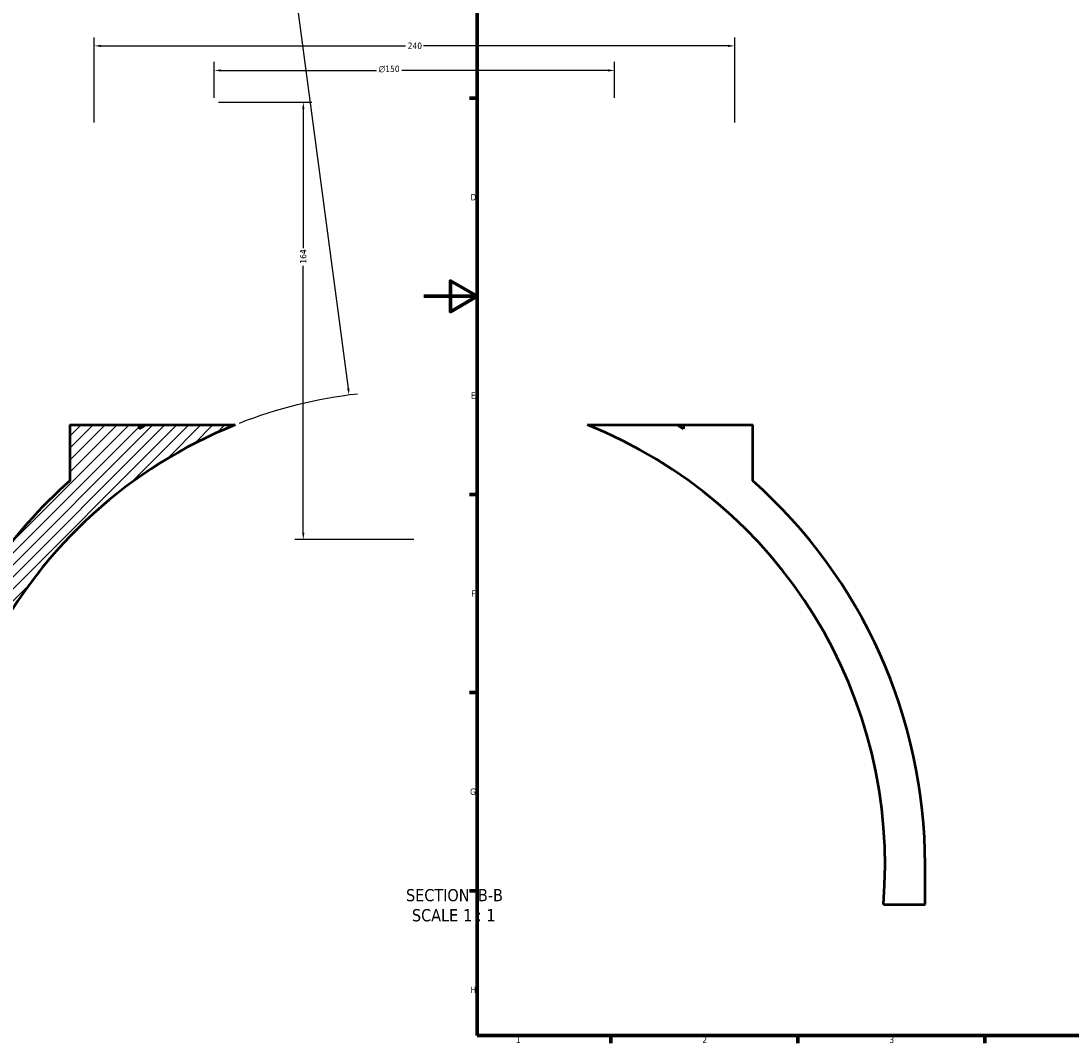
# Model space of a CAD drawing. Header units: millimetres. Extents: x -579 to 1113, y -250 to 944.
# Tile 2 of 10: x -151 to 243, y 17 to 400. Entities that reach past the tile are written whole.
import ezdxf

# ---------------------------------------------------------------- set-up
doc = ezdxf.new("R2010")
doc.units = ezdxf.units.MM
for name, color, linetype, lineweight in [('Border (ANSI)', 7, 'Continuous', 70), ('Dimension (ANSI)', 7, 'Continuous', 25), ('Hatch (ANSI)', 7, 'Continuous', 18), ('Symbol (ANSI)', 7, 'Continuous', 25), ('Visible (ANSI)', 7, 'Continuous', 50)]:
    doc.layers.add(name, color=color, linetype=linetype, lineweight=lineweight)
doc.styles.add('Label Text (ANSI)', font='tahoma.ttf')
doc.styles.add('Note Text (ANSI)', font='tahoma.ttf')
doc.dimstyles.new('Default - mm (ANSI)', dxfattribs={"dimtxt": 2.4, "dimasz": 2.5, "dimexe": 3.175, "dimexo": 1.6002, "dimgap": 0.8, "dimtad": 0, "dimtoh": 1, "dimdec": 0, "dimrnd": 1e-08, "dimzin": 4, "dimdsep": 46, "dimtxsty": 'Note Text (ANSI)', "dimcen": 0.09, "dimdle": 10, "dimclrd": 256, "dimclre": 256, "dimclrt": 5, "dimadec": 1, "dimazin": 1, "dimtfac": 1.27, "dimtofl": 0, "dimtmove": 0, "dimatfit": 3, "dimfxl": 1, "dimtolj": 1, "dimtzin": 4, "dimlwd": -1, "dimlwe": -1, "dimarcsym": 0})

# ---------------------------------------------------------------- blocks, each defined once
blk = doc.blocks.new('Borders Default Border')
at = {"layer": 'Border (ANSI)'}
for p, q in [((20, 371.25), (17.2, 371.25)), ((20, 222.75), (17.2, 222.75)), ((20, 148.5), (17.2, 148.5)), ((20, 74.25), (17.2, 74.25)), ((70.08, 20), (70.08, 17.2)), ((140.17, 20), (140.17, 17.2)), ((210.25, 20), (210.25, 17.2))]:
    blk.add_line(p, q, dxfattribs=at)
at = {"layer": 'Border (ANSI)', "flags": 128}
for points in [[(20, 20), (20, 574), (821, 574), (821, 20), (20, 20)], [(0, 297), (20, 297), (10, 302.77), (10, 291.23), (20, 297)]]:
    blk.add_lwpolyline(points, dxfattribs=at)
at = {"layer": 'Border (ANSI)', "color": 5, "true_color": 0x0000ff, "char_height": 2.4, "attachment_point": 7, "style": 'Note Text (ANSI)'}
for s, insert in [('D', (17.52, 332.93)), ('E', (17.71, 258.68)), ('F', (17.78, 184.43)), ('G', (17.4, 110.13)), ('H', (17.53, 35.93)), ('1', (34.5, 17.2)), ('2', (104.4, 17.2)), ('3', (174.46, 17.15))]:
    blk.add_mtext(s, dxfattribs=dict(at, insert=insert))
blk = doc.blocks.new('*D10')
at = {"layer": 'Defpoints', "color": 0, "transparency": 16777216}
for p in [(116.54, 390.85), (-123.46, 360.53), (116.54, 360.53)]:
    blk.add_point(p, dxfattribs=at)
at = {"layer": 'Dimension (ANSI)', "transparency": 16777216}
for p, q in [((-123.46, 362.14), (-123.46, 394.02)), ((116.54, 362.14), (116.54, 394.02)), ((-120.96, 390.85), (-6.81, 390.85)), ((114.04, 390.85), (-0.11, 390.85))]:
    blk.add_line(p, q, dxfattribs=at)
for points in [[(-120.96, 391.26), (-120.96, 390.43), (-123.46, 390.85)], [(114.04, 391.26), (114.04, 390.43), (116.54, 390.85)]]:
    blk.add_solid(points, dxfattribs=at)
at = {"layer": 'Dimension (ANSI)', "color": 5, "transparency": 16777216, "insert": (-6.01, 392.1), "char_height": 2.4, "attachment_point": 1, "style": 'Note Text (ANSI)'}
blk.add_mtext('\\A1;240', dxfattribs=at)
blk = doc.blocks.new('*D11')
at = {"layer": 'Defpoints', "color": 0, "transparency": 16777216}
for p in [(71.54, 381.65), (-78.46, 369.73), (71.54, 369.73)]:
    blk.add_point(p, dxfattribs=at)
at = {"layer": 'Dimension (ANSI)', "transparency": 16777216}
for p, q in [((-78.46, 371.34), (-78.46, 384.82)), ((-75.96, 381.65), (-17.69, 381.65)), ((69.04, 381.65), (-8.23, 381.65)), ((71.54, 371.34), (71.54, 384.82))]:
    blk.add_line(p, q, dxfattribs=at)
for points in [[(-75.96, 382.06), (-75.96, 381.23), (-78.46, 381.65)], [(69.04, 382.06), (69.04, 381.23), (71.54, 381.65)]]:
    blk.add_solid(points, dxfattribs=at)
at = {"layer": 'Dimension (ANSI)', "color": 5, "transparency": 16777216, "insert": (-16.89, 383.45), "char_height": 2.4, "attachment_point": 1, "style": 'Note Text (ANSI)'}
blk.add_mtext('\\A1;{\\fAIGDT|b0|i0;\\H2.4000;\\ln}\\fTahoma|b0|i0;\\H2.4000;150', dxfattribs=at)
blk = doc.blocks.new('*D12')
at = {"layer": 'Defpoints', "color": 0, "transparency": 16777216}
for p in [(-78.46, 369.73), (-45.11, 205.88), (-2.05, 205.88)]:
    blk.add_point(p, dxfattribs=at)
at = {"layer": 'Dimension (ANSI)', "transparency": 16777216}
for p, q in [((-76.86, 369.73), (-41.93, 369.73)), ((-45.11, 367.23), (-45.11, 314.99)), ((-45.11, 208.38), (-45.11, 308.43)), ((-3.66, 205.88), (-48.28, 205.88))]:
    blk.add_line(p, q, dxfattribs=at)
for points in [[(-45.53, 367.23), (-44.69, 367.23), (-45.11, 369.73)], [(-45.53, 208.38), (-44.69, 208.38), (-45.11, 205.88)]]:
    blk.add_solid(points, dxfattribs=at)
at = {"layer": 'Dimension (ANSI)', "color": 5, "transparency": 16777216, "insert": (-46.36, 309.23), "char_height": 2.4, "attachment_point": 1, "rotation": 90, "style": 'Note Text (ANSI)'}
blk.add_mtext('\\A1;164', dxfattribs=at)
blk = doc.blocks.new('*D13')
at = {"layer": 'Defpoints', "color": 0, "transparency": 16777216}
for p in [(-27.96, 260), (-4.62, 84.04)]:
    blk.add_point(p, dxfattribs=at)
at = {"layer": 'Dimension (ANSI)', "transparency": 16777216}
for p, q in [((-80.43, 631.43), (-77.25, 631.43)), ((-77.25, 631.43), (-28.29, 262.47))]:
    blk.add_line(p, q, dxfattribs=at)
blk.add_arc((-4.62, 84.04), 177.5, 96.5331, 111.3234, dxfattribs=at)
blk.add_solid([(-27.88, 262.53), (-28.71, 262.42), (-27.96, 260)], dxfattribs=at)
at = {"layer": 'Dimension (ANSI)', "color": 5, "transparency": 16777216, "insert": (-88.32, 632.68), "char_height": 2.4, "attachment_point": 1, "style": 'Note Text (ANSI)'}
blk.add_mtext('\\A1;R178', dxfattribs=at)

msp = doc.modelspace()

# ---------------------------------------------------------------- hatches: boundary and pattern name
at = {"layer": 'Hatch (ANSI)'}
h = msp.add_hatch(dxfattribs=at)
h.set_pattern_fill('ANSI31', color=256, scale=25.4, style=0)
h.set_pattern_definition([(45, (0, 0), (-2.245064, 2.245064), [])])
edge = h.paths.add_edge_path()
edge.add_line((-106.62, 247.29), (-106.62, 248.8))
edge.add_line((-106.62, 248.8), (-132.62, 248.8))
edge.add_line((-132.62, 248.8), (-132.62, 227.82))
edge.add_ellipse((-4.62, 84.04), major_axis=(-143.78, -128), ratio=1, start_angle=270, end_angle=283.2259)
edge.add_line((-162.12, 194.72), (-162.12, 165.89))
edge.add_ellipse((-4.62, 84.04), major_axis=(81.85, 157.5), ratio=1, start_angle=49.301, end_angle=90, ccw=False)
edge.add_line((-70.65, 248.8), (-104.17, 248.8))
edge.add_ellipse((-4.62, 84.04), major_axis=(-164.76, -99.55), ratio=1, start_angle=270, end_angle=270.8557)

# ---------------------------------------------------------------- linework, layer by layer
at = {"layer": 'Visible (ANSI)'}
for p, q in [((-132.62, 248.8), (-132.62, 227.82)), ((-132.62, 248.8), (-106.62, 248.8)), ((-106.62, 247.29), (-106.62, 248.8)), ((-106.62, 248.8), (-104.17, 248.8)), ((-104.17, 248.8), (-70.65, 248.8)), ((61.41, 248.8), (94.93, 248.8)), ((94.93, 248.8), (97.38, 248.8)), ((97.38, 248.8), (123.38, 248.8)), ((97.38, 248.8), (97.38, 247.29)), ((123.38, 227.82), (123.38, 248.8)), ((187.88, 69.04), (187.88, 84.04)), ((172.25, 69.04), (187.88, 69.04))]:
    msp.add_line(p, q, dxfattribs=at)
for radius, start, end in [(177.5, 111.8399, 152.5389), (192.5, 121.141, 121.9967), (177.5, 355.1523, 68.1601), (192.5, 58.0033, 58.859), (192.5, 131.6773, 144.9032), (192.5, 0, 48.3227)]:
    msp.add_arc((-4.62, 84.04), radius, start, end, dxfattribs=at)

# ---------------------------------------------------------------- block references
msp.add_blockref('Borders Default Border', (0, 0))

# ---------------------------------------------------------------- texts
at = {"layer": 'Symbol (ANSI)', "char_height": 4.572, "attachment_point": 7, "style": 'Label Text (ANSI)'}
for s, insert in [('SECTION', (-6.6, 70.23)), (' B-B', (18.63, 70.32)), ('SCALE', (-4.38, 62.71)), (' 1 : 1', (13.09, 62.8))]:
    msp.add_mtext(s, dxfattribs=dict(at, insert=insert))

# ---------------------------------------------------------------- dimensions: what is measured, and where the dimension line sits
at = {"layer": 'Dimension (ANSI)'}
dim = msp.add_radius_dim(center=(-4.62, 84.04), mpoint=(-27.96, 260), dimstyle='Default - mm (ANSI)', override={"dimgap": 0.8, "dimtih": 1, "dimdec": 0, "dimlfac": 1, "dimcen": 0, "dimtol": 0, "dimlim": 0, "dimtp": 0, "dimtm": 0, "dimtdec": 2}, dxfattribs=at)
dim.commit()
dim.dimension.update_dxf_attribs({"geometry": '*D13', "text_midpoint": (-84.77, 631.43), "dimtype": 164})
for base, p1, p2, angle, picture, middle in [((116.54, 390.85), (-123.46, 360.53), (116.54, 360.53), 180, '*D10', (-3.46, 390.85)), ((-45.11, 205.88), (-78.46, 369.73), (-2.05, 205.88), 90, '*D12', (-45.11, 311.71))]:
    dim = msp.add_linear_dim(base=base, p1=p1, p2=p2, angle=angle, dimstyle='Default - mm (ANSI)', override={"dimgap": 0.8, "dimtoh": 0, "dimdec": 0, "dimtol": 0, "dimlim": 0, "dimtp": 0, "dimtm": 0, "dimtdec": 2, "dimatfit": 1}, dxfattribs=at)
    dim.commit()
    dim.dimension.update_dxf_attribs({"geometry": picture, "text_midpoint": middle, "dimtype": 160})
dim = msp.add_linear_dim(base=(71.54, 381.65), p1=(-78.46, 369.73), p2=(71.54, 369.73), angle=180, text='{\\fAIGDT|b0|i0;\\H2.4000;\\ln}\\fTahoma|b0|i0;\\H2.4000;<>', dimstyle='Default - mm (ANSI)', override={"dimgap": 0.8, "dimtoh": 0, "dimdec": 0, "dimtol": 0, "dimlim": 0, "dimtp": 0, "dimtm": 0, "dimtdec": 2, "dimatfit": 1}, dxfattribs=at)
dim.commit()
dim.dimension.update_dxf_attribs({"geometry": '*D11', "text_midpoint": (-12.96, 381.65), "dimtype": 160})

doc.saveas('drawing.dxf')
